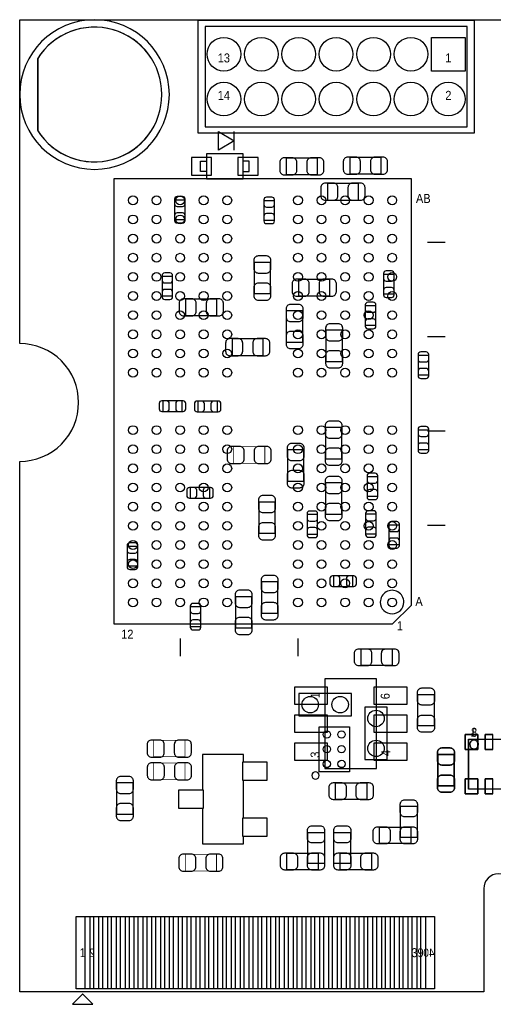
# Model space of a CAD drawing. Extents: x 7.2 to 74.8, y 33.6 to 67.
# Tile 1 of 8: x 7.2 to 23.3, y 33.6 to 67. Entities that reach past the tile are written whole.
import ezdxf
from ezdxf.enums import TextEntityAlignment as Align

# ---------------------------------------------------------------- set-up
doc = ezdxf.new("R2010")
doc.units = 0
for name, color, linetype in [('BG_OUTLINE', 3, 'CONTINUOUS'), ('PG_ASSEMBLY_BOTTOM', 13, 'CONTINUOUS'), ('PG_ASSEMBLY_TOP', 190, 'CONTINUOUS'), ('PIN_BOTTOM', 1, 'CONTINUOUS'), ('PIN_TOP', 140, 'CONTINUOUS')]:
    doc.layers.add(name, color=color, linetype=linetype)

msp = doc.modelspace()

# ---------------------------------------------------------------- linework, layer by layer
at = {"layer": 'BG_OUTLINE'}
msp.add_lwpolyline([(74.799952, 55.992776, 0.414214), (72.800972, 53.993796, 0.414214), (74.799952, 51.994816), (74.799952, 33.993836), (23.949152, 33.993836), (23.949152, 37.493956, 0.414214), (23.451312, 37.994336, 0.414214), (22.950932, 37.493956), (22.950932, 33.993836), (7.200392, 33.993836), (7.200392, 51.994816, 0.414214), (9.199372, 53.993796, 0.414214), (7.200392, 55.992776), (7.199884, 66.987928), (74.799952, 66.987928)], format="xyb", close=True, dxfattribs=at)
at = {"layer": 'PG_ASSEMBLY_BOTTOM'}
msp.add_lwpolyline([(12.279376, 64.447928, 1), (7.199376, 64.447928, 1)], format="xyb", close=True, dxfattribs=at)
for points in [[(14.48054, 62.55766), (14.48054, 62.87516), (13.94714, 62.55766), (13.94714, 63.19266), (14.48054, 62.87516), (14.48054, 63.19266)], [(13.535152, 61.834776), (13.331952, 61.834776), (13.331952, 62.185296), (13.535152, 62.185296)], [(13.535152, 61.584586), (14.784832, 61.584586), (14.784832, 62.435486), (13.535152, 62.435486), (13.535152, 61.584586)], [(14.784832, 61.834776), (14.988032, 61.834776), (14.988032, 62.185296), (14.784832, 62.185296)], [(16.246094, 62.289944), (16.246094, 61.730128), (17.30629, 61.730128), (17.30629, 62.289944), (16.246094, 62.289944)], [(19.46529, 61.755528), (19.46529, 62.315344), (18.405094, 62.315344), (18.405094, 61.755528), (19.46529, 61.755528)], [(17.643094, 61.426344), (17.643094, 60.866528), (18.70329, 60.866528), (18.70329, 61.426344), (17.643094, 61.426344)], [(12.455906, 60.20689), (12.816078, 60.20689), (12.816078, 60.866782), (12.455906, 60.866782), (12.455906, 60.20689)], [(15.48765, 60.185046), (15.847822, 60.185046), (15.847822, 60.844938), (15.48765, 60.844938), (15.48765, 60.185046)], [(15.716504, 58.74893), (15.156688, 58.74893), (15.156688, 57.688734), (15.716504, 57.688734), (15.716504, 58.74893)], [(12.03071, 57.612026), (12.390882, 57.612026), (12.390882, 58.271918), (12.03071, 58.271918), (12.03071, 57.612026)], [(17.72793, 57.614312), (17.72793, 58.174128), (16.667734, 58.174128), (16.667734, 57.614312), (17.72793, 57.614312)], [(19.54911, 57.678066), (19.909282, 57.678066), (19.909282, 58.337958), (19.54911, 58.337958), (19.54911, 57.678066)], [(13.89253, 56.946292), (13.89253, 57.506108), (12.832334, 57.506108), (12.832334, 56.946292), (13.89253, 56.946292)], [(19.290538, 57.275222), (18.930366, 57.275222), (18.930366, 56.61533), (19.290538, 56.61533), (19.290538, 57.275222)], [(16.80972, 57.104534), (16.249904, 57.104534), (16.249904, 56.044338), (16.80972, 56.044338), (16.80972, 57.104534)], [(15.468854, 55.591964), (15.468854, 56.15178), (14.408658, 56.15178), (14.408658, 55.591964), (15.468854, 55.591964)], [(18.15338, 56.449214), (17.593564, 56.449214), (17.593564, 55.389018), (18.15338, 55.389018), (18.15338, 56.449214)], [(20.72259, 54.929786), (21.082762, 54.929786), (21.082762, 55.589678), (20.72259, 55.589678), (20.72259, 54.929786)], [(12.055602, 54.049168), (12.055602, 53.688996), (12.715494, 53.688996), (12.715494, 54.049168), (12.055602, 54.049168)], [(13.24991, 54.042818), (13.24991, 53.682646), (13.909802, 53.682646), (13.909802, 54.042818), (13.24991, 54.042818)], [(18.13814, 53.142134), (17.578324, 53.142134), (17.578324, 52.081938), (18.13814, 52.081938), (18.13814, 53.142134)], [(21.082762, 53.058568), (20.72259, 53.058568), (20.72259, 52.398676), (21.082762, 52.398676), (21.082762, 53.058568)], [(16.285464, 51.322478), (16.84528, 51.322478), (16.84528, 52.382674), (16.285464, 52.382674), (16.285464, 51.322478)], [(18.991326, 50.81651), (19.351498, 50.81651), (19.351498, 51.476402), (18.991326, 51.476402), (18.991326, 50.81651)], [(17.578324, 50.204878), (18.13814, 50.204878), (18.13814, 51.265074), (17.578324, 51.265074), (17.578324, 50.204878)], [(12.989306, 51.105562), (12.989306, 50.74539), (13.649198, 50.74539), (13.649198, 51.105562), (12.989306, 51.105562)], [(15.875, 50.614834), (15.315184, 50.614834), (15.315184, 49.554638), (15.875, 49.554638), (15.875, 50.614834)], [(17.313402, 50.189638), (16.95323, 50.189638), (16.95323, 49.529746), (17.313402, 49.529746), (17.313402, 50.189638)], [(19.302222, 50.199798), (18.94205, 50.199798), (18.94205, 49.539906), (19.302222, 49.539906), (19.302222, 50.199798)], [(19.72945, 49.171606), (20.089622, 49.171606), (20.089622, 49.831498), (19.72945, 49.831498), (19.72945, 49.171606)], [(11.204702, 49.105058), (10.84453, 49.105058), (10.84453, 48.445166), (11.204702, 48.445166), (11.204702, 49.105058)], [(15.963138, 47.902368), (15.403322, 47.902368), (15.403322, 46.842172), (15.963138, 46.842172), (15.963138, 47.902368)], [(17.84985, 48.109378), (17.84985, 47.749206), (18.509742, 47.749206), (18.509742, 48.109378), (17.84985, 48.109378)], [(15.083282, 47.401226), (14.523466, 47.401226), (14.523466, 46.34103), (15.083282, 46.34103), (15.083282, 47.401226)], [(13.349478, 47.054262), (12.989306, 47.054262), (12.989306, 46.39437), (13.349478, 46.39437), (13.349478, 47.054262)], [(18.45818, 44.1198), (16.68018, 44.1198), (16.68018, 43.3578), (18.45818, 43.3578), (18.45818, 44.1198)], [(18.91538, 43.6499), (18.91538, 41.8719), (19.67738, 41.8719), (19.67738, 43.6499), (18.91538, 43.6499)], [(21.388324, 40.987218), (21.94814, 40.987218), (21.94814, 42.047414), (21.388324, 42.047414), (21.388324, 40.987218)], [(10.489184, 40.022018), (11.049, 40.022018), (11.049, 41.082214), (10.489184, 41.082214), (10.489184, 40.022018)]]:
    msp.add_lwpolyline(points, dxfattribs=at)
at = {"layer": 'PG_ASSEMBLY_BOTTOM', "const_width": 0.024892}
for points in [[(15.519654, 51.931824), (15.519654, 52.49164), (14.459458, 52.49164), (14.459458, 51.931824), (15.519654, 51.931824)], [(11.748262, 42.527728), (11.748262, 41.967912), (12.808458, 41.967912), (12.808458, 42.527728), (11.748262, 42.527728)], [(11.750802, 41.755568), (11.750802, 41.195752), (12.810998, 41.195752), (12.810998, 41.755568), (11.750802, 41.755568)], [(12.820142, 38.654228), (12.820142, 38.094412), (13.880338, 38.094412), (13.880338, 38.654228), (12.820142, 38.654228)]]:
    msp.add_lwpolyline(points, dxfattribs=at)
at = {"layer": 'PG_ASSEMBLY_BOTTOM'}
for points in [[(17.361408, 42.990008), (18.391632, 42.990008), (18.391632, 41.459912), (17.361408, 41.459912)], [(22.428962, 42.571416), (26.330402, 42.571416), (26.330402, 40.869616), (22.428962, 40.869616)], [(12.595606, 40.83304), (12.595606, 40.22344), (13.399516, 40.22344), (13.399516, 39.008304), (14.799564, 39.008304), (14.799564, 39.27348), (15.603474, 39.27348), (15.603474, 39.88308), (14.799564, 39.88308), (14.799564, 41.1734), (15.603474, 41.1734), (15.603474, 41.783), (14.799564, 41.783), (14.799564, 42.048176), (13.399516, 42.048176), (13.399516, 40.83304)]]:
    msp.add_lwpolyline(points, close=True, dxfattribs=at)
for points in [[(22.773386, 42.382694, 1.000127), (22.474428, 42.38244, 0.999873), (22.773386, 42.382694)], [(17.366488, 41.33596, 1), (17.116552, 41.33596, 1), (17.366488, 41.33596)]]:
    msp.add_lwpolyline(points, format="xyb", dxfattribs=at)
at = {"layer": 'PG_ASSEMBLY_TOP'}
for points in [[(13.24102, 66.95948), (13.24102, 63.14948), (22.63902, 63.14948), (22.63902, 66.95948)], [(26.348182, 42.571416), (26.348182, 40.869616), (22.446742, 40.869616), (22.446742, 42.571416)], [(8.992108, 33.566354), (9.682226, 33.566354), (9.34212, 33.90646), (9.332214, 33.90646)]]:
    msp.add_lwpolyline(points, close=True, dxfattribs=at)
for points in [[(22.38502, 66.75628), (13.49502, 66.75628), (13.49502, 63.35268), (22.38502, 63.35268), (22.38502, 66.75628)], [(20.495006, 61.582554), (10.39495, 61.582554), (10.39495, 46.482254), (19.860006, 46.482254), (20.495006, 47.117254), (20.495006, 61.582554)], [(21.044916, 59.432444), (21.644864, 59.432444)], [(21.044916, 56.232298), (21.644864, 56.232298)], [(21.044916, 53.032406), (21.644864, 53.032406)], [(21.044916, 49.832514), (21.644864, 49.832514)], [(12.644882, 45.982128), (12.644882, 45.38218)], [(16.644874, 45.982128), (16.644874, 45.38218)], [(18.786094, 45.067728), (18.786094, 45.627544), (19.84629, 45.627544), (19.84629, 45.067728), (18.786094, 45.067728)], [(17.562322, 44.619164), (17.562322, 41.569132), (19.312382, 41.569132), (19.312382, 44.619164), (17.562322, 44.619164)], [(21.2725, 43.024044), (20.712684, 43.024044), (20.712684, 44.08424), (21.2725, 44.08424), (21.2725, 43.024044)], [(21.94814, 40.987218), (21.388324, 40.987218), (21.388324, 42.047414), (21.94814, 42.047414), (21.94814, 40.987218)], [(17.922494, 40.521128), (17.922494, 41.080944), (18.98269, 41.080944), (18.98269, 40.521128), (17.922494, 40.521128)], [(20.6883, 39.229538), (20.128484, 39.229538), (20.128484, 40.289734), (20.6883, 40.289734), (20.6883, 39.229538)], [(20.478496, 39.57955), (20.478496, 39.019734), (19.4183, 39.019734), (19.4183, 39.57955), (20.478496, 39.57955)], [(17.541494, 38.343332), (16.981678, 38.343332), (16.981678, 39.403528), (17.541494, 39.403528), (17.541494, 38.343332)], [(18.4277, 38.343332), (17.867884, 38.343332), (17.867884, 39.403528), (18.4277, 39.403528), (18.4277, 38.343332)], [(17.33169, 38.693344), (17.33169, 38.133528), (16.271494, 38.133528), (16.271494, 38.693344), (17.33169, 38.693344)], [(18.077688, 38.133528), (18.077688, 38.693344), (19.137884, 38.693344), (19.137884, 38.133528), (18.077688, 38.133528)], [(22.799802, 33.993836), (7.200392, 33.993836)]]:
    msp.add_lwpolyline(points, dxfattribs=at)
msp.add_lwpolyline([(20.23999, 47.2186, 1.000158), (19.43989, 47.218346, 0.999842), (20.23999, 47.2186)], format="xyb", dxfattribs=at)
at = {"layer": 'PIN_BOTTOM'}
for points in [[(12.025376, 64.447928, 0.753461), (7.801102, 65.659762), (7.801102, 63.236094, 0.753461)], [(16.176244, 61.719968), (16.456152, 61.719968, 0.414846), (16.606266, 61.870082), (16.606266, 62.14999, 0.414846), (16.456152, 62.300104), (16.176244, 62.300104, 0.414846), (16.02613, 62.14999), (16.02613, 61.870082, 0.414846)], [(17.37614, 62.300104), (17.096232, 62.300104, 0.414846), (16.946118, 62.14999), (16.946118, 61.870082, 0.414846), (17.096232, 61.719968), (17.37614, 61.719968, 0.414846), (17.526254, 61.870082), (17.526254, 62.14999, 0.414846)], [(18.335244, 61.745368), (18.615152, 61.745368, 0.414846), (18.765266, 61.895482), (18.765266, 62.17539, 0.414846), (18.615152, 62.325504), (18.335244, 62.325504, 0.414846), (18.18513, 62.17539), (18.18513, 61.895482, 0.414846)], [(19.53514, 62.325504), (19.255232, 62.325504, 0.414846), (19.105118, 62.17539), (19.105118, 61.895482, 0.414846), (19.255232, 61.745368), (19.53514, 61.745368, 0.414846), (19.685254, 61.895482), (19.685254, 62.17539, 0.414846)], [(17.573244, 60.856368), (17.853152, 60.856368, 0.414846), (18.003266, 61.006482), (18.003266, 61.28639, 0.414846), (17.853152, 61.436504), (17.573244, 61.436504, 0.414846), (17.42313, 61.28639), (17.42313, 61.006482, 0.414846)], [(18.77314, 61.436504), (18.493232, 61.436504, 0.414846), (18.343118, 61.28639), (18.343118, 61.006482, 0.414846), (18.493232, 60.856368), (18.77314, 60.856368, 0.414846), (18.923254, 61.006482), (18.923254, 61.28639, 0.414846)], [(12.455906, 60.896754), (12.455906, 60.736734, 0.413587), (12.546076, 60.646818), (12.725908, 60.646818, 0.413587), (12.816078, 60.736734), (12.816078, 60.896754, 0.413587), (12.725908, 60.98667), (12.546076, 60.98667, 0.413587)], [(15.48765, 60.87491), (15.48765, 60.71489, 0.413587), (15.57782, 60.624974), (15.757652, 60.624974, 0.413587), (15.847822, 60.71489), (15.847822, 60.87491, 0.413587), (15.757652, 60.964826), (15.57782, 60.964826, 0.413587)], [(12.816078, 60.176918), (12.816078, 60.336938, 0.413587), (12.725908, 60.426854), (12.546076, 60.426854, 0.413587), (12.455906, 60.336938), (12.455906, 60.176918, 0.413587), (12.546076, 60.087002), (12.725908, 60.087002, 0.413587)], [(15.847822, 60.155074), (15.847822, 60.315094, 0.413587), (15.757652, 60.40501), (15.57782, 60.40501, 0.413587), (15.48765, 60.315094), (15.48765, 60.155074, 0.413587), (15.57782, 60.065158), (15.757652, 60.065158, 0.413587)], [(15.146528, 58.81878), (15.146528, 58.538872, 0.414846), (15.296642, 58.388758), (15.57655, 58.388758, 0.414846), (15.726664, 58.538872), (15.726664, 58.81878, 0.414846), (15.57655, 58.968894), (15.296642, 58.968894, 0.414846)], [(12.03071, 58.30189), (12.03071, 58.14187, 0.413587), (12.12088, 58.051954), (12.300712, 58.051954, 0.413587), (12.390882, 58.14187), (12.390882, 58.30189, 0.413587), (12.300712, 58.391806), (12.12088, 58.391806, 0.413587)], [(16.597884, 57.604152), (16.877792, 57.604152, 0.414846), (17.027906, 57.754266), (17.027906, 58.034174, 0.414846), (16.877792, 58.184288), (16.597884, 58.184288, 0.414846), (16.44777, 58.034174), (16.44777, 57.754266, 0.414846)], [(17.79778, 58.184288), (17.517872, 58.184288, 0.414846), (17.367758, 58.034174), (17.367758, 57.754266, 0.414846), (17.517872, 57.604152), (17.79778, 57.604152, 0.414846), (17.947894, 57.754266), (17.947894, 58.034174, 0.414846)], [(19.54911, 58.36793), (19.54911, 58.20791, 0.413587), (19.63928, 58.117994), (19.819112, 58.117994, 0.413587), (19.909282, 58.20791), (19.909282, 58.36793, 0.413587), (19.819112, 58.457846), (19.63928, 58.457846, 0.413587)], [(12.390882, 57.582054), (12.390882, 57.742074, 0.413587), (12.300712, 57.83199), (12.12088, 57.83199, 0.413587), (12.03071, 57.742074), (12.03071, 57.582054, 0.413587), (12.12088, 57.492138), (12.300712, 57.492138, 0.413587)], [(15.726664, 57.618884), (15.726664, 57.898792, 0.414846), (15.57655, 58.048906), (15.296642, 58.048906, 0.414846), (15.146528, 57.898792), (15.146528, 57.618884, 0.414846), (15.296642, 57.46877), (15.57655, 57.46877, 0.414846)], [(19.909282, 57.648094), (19.909282, 57.808114, 0.413587), (19.819112, 57.89803), (19.63928, 57.89803, 0.413587), (19.54911, 57.808114), (19.54911, 57.648094, 0.413587), (19.63928, 57.558178), (19.819112, 57.558178, 0.413587)], [(12.762484, 56.936132), (13.042392, 56.936132, 0.414846), (13.192506, 57.086246), (13.192506, 57.366154, 0.414846), (13.042392, 57.516268), (12.762484, 57.516268, 0.414846), (12.61237, 57.366154), (12.61237, 57.086246, 0.414846)], [(13.96238, 57.516268), (13.682472, 57.516268, 0.414846), (13.532358, 57.366154), (13.532358, 57.086246, 0.414846), (13.682472, 56.936132), (13.96238, 56.936132, 0.414846), (14.112494, 57.086246), (14.112494, 57.366154, 0.414846)], [(16.239744, 57.174384), (16.239744, 56.894476, 0.414846), (16.389858, 56.744362), (16.669766, 56.744362, 0.414846), (16.81988, 56.894476), (16.81988, 57.174384, 0.414846), (16.669766, 57.324498), (16.389858, 57.324498, 0.414846)], [(18.930366, 57.305194), (18.930366, 57.145174, 0.413587), (19.020536, 57.055258), (19.200368, 57.055258, 0.413587), (19.290538, 57.145174), (19.290538, 57.305194, 0.413587), (19.200368, 57.39511), (19.020536, 57.39511, 0.413587)], [(19.290538, 56.585358), (19.290538, 56.745378, 0.413587), (19.200368, 56.835294), (19.020536, 56.835294, 0.413587), (18.930366, 56.745378), (18.930366, 56.585358, 0.413587), (19.020536, 56.495442), (19.200368, 56.495442, 0.413587)], [(17.583404, 56.519064), (17.583404, 56.239156, 0.414846), (17.733518, 56.089042), (18.013426, 56.089042, 0.414846), (18.16354, 56.239156), (18.16354, 56.519064, 0.414846), (18.013426, 56.669178), (17.733518, 56.669178, 0.414846)], [(14.338808, 55.581804), (14.618716, 55.581804, 0.414846), (14.76883, 55.731918), (14.76883, 56.011826, 0.414846), (14.618716, 56.16194), (14.338808, 56.16194, 0.414846), (14.188694, 56.011826), (14.188694, 55.731918, 0.414846)], [(15.538704, 56.16194), (15.258796, 56.16194, 0.414846), (15.108682, 56.011826), (15.108682, 55.731918, 0.414846), (15.258796, 55.581804), (15.538704, 55.581804, 0.414846), (15.688818, 55.731918), (15.688818, 56.011826, 0.414846)], [(16.81988, 55.974488), (16.81988, 56.254396, 0.414846), (16.669766, 56.40451), (16.389858, 56.40451, 0.414846), (16.239744, 56.254396), (16.239744, 55.974488, 0.414846), (16.389858, 55.824374), (16.669766, 55.824374, 0.414846)], [(18.16354, 55.319168), (18.16354, 55.599076, 0.414846), (18.013426, 55.74919), (17.733518, 55.74919, 0.414846), (17.583404, 55.599076), (17.583404, 55.319168, 0.414846), (17.733518, 55.169054), (18.013426, 55.169054, 0.414846)], [(20.72259, 55.61965), (20.72259, 55.45963, 0.413587), (20.81276, 55.369714), (20.992592, 55.369714, 0.413587), (21.082762, 55.45963), (21.082762, 55.61965, 0.413587), (20.992592, 55.709566), (20.81276, 55.709566, 0.413587)], [(21.082762, 54.899814), (21.082762, 55.059834, 0.413587), (20.992592, 55.14975), (20.81276, 55.14975, 0.413587), (20.72259, 55.059834), (20.72259, 54.899814, 0.413587), (20.81276, 54.809898), (20.992592, 54.809898, 0.413587)], [(12.02563, 53.688996), (12.18565, 53.688996, 0.413587), (12.275566, 53.779166), (12.275566, 53.958998, 0.413587), (12.18565, 54.049168), (12.02563, 54.049168, 0.413587), (11.935714, 53.958998), (11.935714, 53.779166, 0.413587)], [(12.745466, 54.049168), (12.585446, 54.049168, 0.413587), (12.49553, 53.958998), (12.49553, 53.779166, 0.413587), (12.585446, 53.688996), (12.745466, 53.688996, 0.413587), (12.835382, 53.779166), (12.835382, 53.958998, 0.413587)], [(13.219938, 53.682646), (13.379958, 53.682646, 0.413587), (13.469874, 53.772816), (13.469874, 53.952648, 0.413587), (13.379958, 54.042818), (13.219938, 54.042818, 0.413587), (13.130022, 53.952648), (13.130022, 53.772816, 0.413587)], [(13.939774, 54.042818), (13.779754, 54.042818, 0.413587), (13.689838, 53.952648), (13.689838, 53.772816, 0.413587), (13.779754, 53.682646), (13.939774, 53.682646, 0.413587), (14.02969, 53.772816), (14.02969, 53.952648, 0.413587)], [(17.568164, 53.211984), (17.568164, 52.932076, 0.414846), (17.718278, 52.781962), (17.998186, 52.781962, 0.414846), (18.1483, 52.932076), (18.1483, 53.211984, 0.414846), (17.998186, 53.362098), (17.718278, 53.362098, 0.414846)], [(20.72259, 53.08854), (20.72259, 52.92852, 0.413587), (20.81276, 52.838604), (20.992592, 52.838604, 0.413587), (21.082762, 52.92852), (21.082762, 53.08854, 0.413587), (20.992592, 53.178456), (20.81276, 53.178456, 0.413587)], [(14.389608, 51.921664), (14.669516, 51.921664, 0.414846), (14.81963, 52.071778), (14.81963, 52.351686, 0.414846), (14.669516, 52.5018), (14.389608, 52.5018, 0.414846), (14.239494, 52.351686), (14.239494, 52.071778, 0.414846)], [(15.589504, 52.5018), (15.309596, 52.5018, 0.414846), (15.159482, 52.351686), (15.159482, 52.071778, 0.414846), (15.309596, 51.921664), (15.589504, 51.921664, 0.414846), (15.739618, 52.071778), (15.739618, 52.351686, 0.414846)], [(16.275304, 52.452524), (16.275304, 52.172616, 0.414846), (16.425418, 52.022502), (16.705326, 52.022502, 0.414846), (16.85544, 52.172616), (16.85544, 52.452524, 0.414846), (16.705326, 52.602638), (16.425418, 52.602638, 0.414846)], [(21.082762, 52.368704), (21.082762, 52.528724, 0.413587), (20.992592, 52.61864), (20.81276, 52.61864, 0.413587), (20.72259, 52.528724), (20.72259, 52.368704, 0.413587), (20.81276, 52.278788), (20.992592, 52.278788, 0.413587)], [(18.1483, 52.012088), (18.1483, 52.291996, 0.414846), (17.998186, 52.44211), (17.718278, 52.44211, 0.414846), (17.568164, 52.291996), (17.568164, 52.012088, 0.414846), (17.718278, 51.861974), (17.998186, 51.861974, 0.414846)], [(16.85544, 51.252628), (16.85544, 51.532536, 0.414846), (16.705326, 51.68265), (16.425418, 51.68265, 0.414846), (16.275304, 51.532536), (16.275304, 51.252628, 0.414846), (16.425418, 51.102514), (16.705326, 51.102514, 0.414846)], [(17.568164, 51.334924), (17.568164, 51.055016, 0.414846), (17.718278, 50.904902), (17.998186, 50.904902, 0.414846), (18.1483, 51.055016), (18.1483, 51.334924, 0.414846), (17.998186, 51.485038), (17.718278, 51.485038, 0.414846)], [(18.991326, 51.506374), (18.991326, 51.346354, 0.413587), (19.081496, 51.256438), (19.261328, 51.256438, 0.413587), (19.351498, 51.346354), (19.351498, 51.506374, 0.413587), (19.261328, 51.59629), (19.081496, 51.59629, 0.413587)], [(12.959334, 50.74539), (13.119354, 50.74539, 0.413587), (13.20927, 50.83556), (13.20927, 51.015392, 0.413587), (13.119354, 51.105562), (12.959334, 51.105562, 0.413587), (12.869418, 51.015392), (12.869418, 50.83556, 0.413587)], [(13.67917, 51.105562), (13.51915, 51.105562, 0.413587), (13.429234, 51.015392), (13.429234, 50.83556, 0.413587), (13.51915, 50.74539), (13.67917, 50.74539, 0.413587), (13.769086, 50.83556), (13.769086, 51.015392, 0.413587)], [(15.305024, 50.684684), (15.305024, 50.404776, 0.414846), (15.455138, 50.254662), (15.735046, 50.254662, 0.414846), (15.88516, 50.404776), (15.88516, 50.684684, 0.414846), (15.735046, 50.834798), (15.455138, 50.834798, 0.414846)], [(19.351498, 50.786538), (19.351498, 50.946558, 0.413587), (19.261328, 51.036474), (19.081496, 51.036474, 0.413587), (18.991326, 50.946558), (18.991326, 50.786538, 0.413587), (19.081496, 50.696622), (19.261328, 50.696622, 0.413587)], [(18.1483, 50.135028), (18.1483, 50.414936, 0.414846), (17.998186, 50.56505), (17.718278, 50.56505, 0.414846), (17.568164, 50.414936), (17.568164, 50.135028, 0.414846), (17.718278, 49.984914), (17.998186, 49.984914, 0.414846)], [(16.95323, 50.21961), (16.95323, 50.05959, 0.413587), (17.0434, 49.969674), (17.223232, 49.969674, 0.413587), (17.313402, 50.05959), (17.313402, 50.21961, 0.413587), (17.223232, 50.309526), (17.0434, 50.309526, 0.413587)], [(18.94205, 50.22977), (18.94205, 50.06975, 0.413587), (19.03222, 49.979834), (19.212052, 49.979834, 0.413587), (19.302222, 50.06975), (19.302222, 50.22977, 0.413587), (19.212052, 50.319686), (19.03222, 50.319686, 0.413587)], [(15.88516, 49.484788), (15.88516, 49.764696, 0.414846), (15.735046, 49.91481), (15.455138, 49.91481, 0.414846), (15.305024, 49.764696), (15.305024, 49.484788, 0.414846), (15.455138, 49.334674), (15.735046, 49.334674, 0.414846)], [(19.72945, 49.86147), (19.72945, 49.70145, 0.413587), (19.81962, 49.611534), (19.999452, 49.611534, 0.413587), (20.089622, 49.70145), (20.089622, 49.86147, 0.413587), (19.999452, 49.951386), (19.81962, 49.951386, 0.413587)], [(17.313402, 49.499774), (17.313402, 49.659794, 0.413587), (17.223232, 49.74971), (17.0434, 49.74971, 0.413587), (16.95323, 49.659794), (16.95323, 49.499774, 0.413587), (17.0434, 49.409858), (17.223232, 49.409858, 0.413587)], [(19.302222, 49.509934), (19.302222, 49.669954, 0.413587), (19.212052, 49.75987), (19.03222, 49.75987, 0.413587), (18.94205, 49.669954), (18.94205, 49.509934, 0.413587), (19.03222, 49.420018), (19.212052, 49.420018, 0.413587)], [(10.84453, 49.13503), (10.84453, 48.97501, 0.413587), (10.9347, 48.885094), (11.114532, 48.885094, 0.413587), (11.204702, 48.97501), (11.204702, 49.13503, 0.413587), (11.114532, 49.224946), (10.9347, 49.224946, 0.413587)], [(20.089622, 49.141634), (20.089622, 49.301654, 0.413587), (19.999452, 49.39157), (19.81962, 49.39157, 0.413587), (19.72945, 49.301654), (19.72945, 49.141634, 0.413587), (19.81962, 49.051718), (19.999452, 49.051718, 0.413587)], [(11.204702, 48.415194), (11.204702, 48.575214, 0.413587), (11.114532, 48.66513), (10.9347, 48.66513, 0.413587), (10.84453, 48.575214), (10.84453, 48.415194, 0.413587), (10.9347, 48.325278), (11.114532, 48.325278, 0.413587)], [(15.393162, 47.972218), (15.393162, 47.69231, 0.414846), (15.543276, 47.542196), (15.823184, 47.542196, 0.414846), (15.973298, 47.69231), (15.973298, 47.972218, 0.414846), (15.823184, 48.122332), (15.543276, 48.122332, 0.414846)], [(17.819878, 47.749206), (17.979898, 47.749206, 0.413587), (18.069814, 47.839376), (18.069814, 48.019208, 0.413587), (17.979898, 48.109378), (17.819878, 48.109378, 0.413587), (17.729962, 48.019208), (17.729962, 47.839376, 0.413587)], [(18.539714, 48.109378), (18.379694, 48.109378, 0.413587), (18.289778, 48.019208), (18.289778, 47.839376, 0.413587), (18.379694, 47.749206), (18.539714, 47.749206, 0.413587), (18.62963, 47.839376), (18.62963, 48.019208, 0.413587)], [(14.513306, 47.471076), (14.513306, 47.191168, 0.414846), (14.66342, 47.041054), (14.943328, 47.041054, 0.414846), (15.093442, 47.191168), (15.093442, 47.471076, 0.414846), (14.943328, 47.62119), (14.66342, 47.62119, 0.414846)], [(12.989306, 47.084234), (12.989306, 46.924214, 0.413587), (13.079476, 46.834298), (13.259308, 46.834298, 0.413587), (13.349478, 46.924214), (13.349478, 47.084234, 0.413587), (13.259308, 47.17415), (13.079476, 47.17415, 0.413587)], [(15.973298, 46.772322), (15.973298, 47.05223, 0.414846), (15.823184, 47.202344), (15.543276, 47.202344, 0.414846), (15.393162, 47.05223), (15.393162, 46.772322, 0.414846), (15.543276, 46.622208), (15.823184, 46.622208, 0.414846)], [(13.349478, 46.364398), (13.349478, 46.524418, 0.413587), (13.259308, 46.614334), (13.079476, 46.614334, 0.413587), (12.989306, 46.524418), (12.989306, 46.364398, 0.413587), (13.079476, 46.274482), (13.259308, 46.274482, 0.413587)], [(15.093442, 46.27118), (15.093442, 46.551088, 0.414846), (14.943328, 46.701202), (14.66342, 46.701202, 0.414846), (14.513306, 46.551088), (14.513306, 46.27118, 0.414846), (14.66342, 46.121066), (14.943328, 46.121066, 0.414846)], [(11.678412, 41.957752), (11.95832, 41.957752, 0.414846), (12.108434, 42.107866), (12.108434, 42.387774, 0.414846), (11.95832, 42.537888), (11.678412, 42.537888, 0.414846), (11.528298, 42.387774), (11.528298, 42.107866, 0.414846)], [(12.878308, 42.537888), (12.5984, 42.537888, 0.414846), (12.448286, 42.387774), (12.448286, 42.107866, 0.414846), (12.5984, 41.957752), (12.878308, 41.957752, 0.414846), (13.028422, 42.107866), (13.028422, 42.387774, 0.414846)], [(21.378164, 42.117264), (21.378164, 41.837356, 0.414846), (21.528278, 41.687242), (21.808186, 41.687242, 0.414846), (21.9583, 41.837356), (21.9583, 42.117264, 0.414846), (21.808186, 42.267378), (21.528278, 42.267378, 0.414846)], [(11.680952, 41.185592), (11.96086, 41.185592, 0.414846), (12.110974, 41.335706), (12.110974, 41.615614, 0.414846), (11.96086, 41.765728), (11.680952, 41.765728, 0.414846), (11.530838, 41.615614), (11.530838, 41.335706, 0.414846)], [(12.880848, 41.765728), (12.60094, 41.765728, 0.414846), (12.450826, 41.615614), (12.450826, 41.335706, 0.414846), (12.60094, 41.185592), (12.880848, 41.185592, 0.414846), (13.030962, 41.335706), (13.030962, 41.615614, 0.414846)], [(10.479024, 41.152064), (10.479024, 40.872156, 0.414846), (10.629138, 40.722042), (10.909046, 40.722042, 0.414846), (11.05916, 40.872156), (11.05916, 41.152064, 0.414846), (10.909046, 41.302178), (10.629138, 41.302178, 0.414846)], [(21.9583, 40.917368), (21.9583, 41.197276, 0.414846), (21.808186, 41.34739), (21.528278, 41.34739, 0.414846), (21.378164, 41.197276), (21.378164, 40.917368, 0.414846), (21.528278, 40.767254), (21.808186, 40.767254, 0.414846)], [(11.05916, 39.952168), (11.05916, 40.232076, 0.414846), (10.909046, 40.38219), (10.629138, 40.38219, 0.414846), (10.479024, 40.232076), (10.479024, 39.952168, 0.414846), (10.629138, 39.802054), (10.909046, 39.802054, 0.414846)], [(12.750292, 38.084252), (13.0302, 38.084252, 0.414846), (13.180314, 38.234366), (13.180314, 38.514274, 0.414846), (13.0302, 38.664388), (12.750292, 38.664388, 0.414846), (12.600178, 38.514274), (12.600178, 38.234366, 0.414846)], [(13.950188, 38.664388), (13.67028, 38.664388, 0.414846), (13.520166, 38.514274), (13.520166, 38.234366, 0.414846), (13.67028, 38.084252), (13.950188, 38.084252, 0.414846), (14.100302, 38.234366), (14.100302, 38.514274, 0.414846)]]:
    msp.add_lwpolyline(points, format="xyb", close=True, dxfattribs=at)
for points in [[(21.17852, 65.24498), (21.17852, 66.38798), (22.32152, 66.38798), (22.32152, 65.24498)], [(13.029692, 62.314836), (13.029692, 61.705236), (13.715492, 61.705236), (13.715492, 62.314836)], [(14.604492, 62.31509), (14.604492, 61.70549), (15.290292, 61.70549), (15.290292, 62.31509)], [(22.751542, 42.220896), (22.751542, 42.728896), (22.319742, 42.728896), (22.319742, 42.220896)], [(23.003002, 42.728896), (23.003002, 42.220896), (23.257002, 42.220896), (23.257002, 42.728896)], [(15.603474, 41.783), (14.765274, 41.783), (14.765274, 41.1734), (15.603474, 41.1734)], [(22.319742, 41.220136), (22.319742, 40.712136), (22.751542, 40.712136), (22.751542, 41.220136)], [(23.003002, 41.220136), (23.003002, 40.712136), (23.257002, 40.712136), (23.257002, 41.220136)], [(13.433806, 40.83304), (12.595606, 40.83304), (12.595606, 40.22344), (13.433806, 40.22344)], [(15.603474, 39.88308), (14.765274, 39.88308), (14.765274, 39.27348), (15.603474, 39.27348)], [(9.421368, 34.093912), (9.421368, 36.543742), (9.878568, 36.543742), (9.878568, 34.093912)], [(10.021316, 34.093912), (10.021316, 36.543742), (10.478516, 36.543742), (10.478516, 34.093912)], [(10.621264, 34.093912), (10.621264, 36.543742), (11.078464, 36.543742), (11.078464, 34.093912)], [(11.221212, 34.093912), (11.221212, 36.543742), (11.678412, 36.543742), (11.678412, 34.093912)], [(11.82116, 34.093912), (11.82116, 36.543742), (12.27836, 36.543742), (12.27836, 34.093912)], [(12.421362, 34.093912), (12.421362, 36.543742), (12.878562, 36.543742), (12.878562, 34.093912)], [(13.02131, 34.093912), (13.02131, 36.543742), (13.47851, 36.543742), (13.47851, 34.093912)], [(13.621258, 34.093912), (13.621258, 36.543742), (14.078458, 36.543742), (14.078458, 34.093912)], [(14.221206, 34.093912), (14.221206, 36.543742), (14.678406, 36.543742), (14.678406, 34.093912)], [(14.821408, 34.093912), (14.821408, 36.543742), (15.278608, 36.543742), (15.278608, 34.093912)], [(15.421356, 34.093912), (15.421356, 36.543742), (15.878556, 36.543742), (15.878556, 34.093912)], [(16.021304, 34.093912), (16.021304, 36.543742), (16.478504, 36.543742), (16.478504, 34.093912)], [(16.621252, 34.093912), (16.621252, 36.543742), (17.078452, 36.543742), (17.078452, 34.093912)], [(17.2212, 34.093912), (17.2212, 36.543742), (17.6784, 36.543742), (17.6784, 34.093912)], [(17.821402, 34.093912), (17.821402, 36.543742), (18.278602, 36.543742), (18.278602, 34.093912)], [(18.42135, 34.093912), (18.42135, 36.543742), (18.87855, 36.543742), (18.87855, 34.093912)], [(19.021298, 34.093912), (19.021298, 36.543742), (19.478498, 36.543742), (19.478498, 34.093912)], [(19.621246, 34.093912), (19.621246, 36.543742), (20.078446, 36.543742), (20.078446, 34.093912)], [(20.221194, 34.093912), (20.221194, 36.543742), (20.678394, 36.543742), (20.678394, 34.093912)], [(20.821396, 34.093912), (20.821396, 36.543742), (21.278596, 36.543742), (21.278596, 34.093912)]]:
    msp.add_lwpolyline(points, close=True, dxfattribs=at)
for centre, radius in [((14.13002, 65.81648), 0.5715), ((15.40002, 65.81648), 0.5715), ((16.67002, 65.81648), 0.5715), ((17.94002, 65.81648), 0.5715), ((19.21002, 65.81648), 0.5715), ((20.48002, 65.81648), 0.5715), ((14.13002, 64.29248), 0.5715), ((15.40002, 64.29248), 0.5715), ((16.67002, 64.29248), 0.5715), ((17.94002, 64.29248), 0.5715), ((19.21002, 64.29248), 0.5715), ((20.48002, 64.29248), 0.5715), ((21.75002, 64.29248), 0.5715), ((17.06118, 43.7388), 0.2794), ((18.07718, 43.7388), 0.2794), ((19.29638, 43.2689), 0.2794), ((17.626584, 42.725086), 0.124968), ((18.126456, 42.725086), 0.124968), ((19.29638, 42.2529), 0.2794), ((17.626584, 42.22496), 0.124968), ((18.126456, 42.22496), 0.124968), ((17.626584, 41.724834), 0.124968), ((18.126456, 41.724834), 0.124968)]:
    msp.add_circle(centre, radius, dxfattribs=at)
at = {"layer": 'PIN_TOP'}
for points in [[(12.025376, 64.447928, 0.750288), (7.810754, 65.67551), (7.810754, 63.220346, 0.750288)], [(18.716244, 45.637704), (18.996152, 45.637704, -0.414846), (19.146266, 45.48759), (19.146266, 45.207682, -0.414846), (18.996152, 45.057568), (18.716244, 45.057568, -0.414846), (18.56613, 45.207682), (18.56613, 45.48759, -0.414846)], [(19.91614, 45.057568), (19.636232, 45.057568, -0.414846), (19.486118, 45.207682), (19.486118, 45.48759, -0.414846), (19.636232, 45.637704), (19.91614, 45.637704, -0.414846), (20.066254, 45.48759), (20.066254, 45.207682, -0.414846)], [(21.28266, 44.15409), (21.28266, 43.874182, -0.414846), (21.132546, 43.724068), (20.852638, 43.724068, -0.414846), (20.702524, 43.874182), (20.702524, 44.15409, -0.414846), (20.852638, 44.304204), (21.132546, 44.304204, -0.414846)], [(20.702524, 42.954194), (20.702524, 43.234102, -0.414846), (20.852638, 43.384216), (21.132546, 43.384216, -0.414846), (21.28266, 43.234102), (21.28266, 42.954194, -0.414846), (21.132546, 42.80408), (20.852638, 42.80408, -0.414846)], [(21.9583, 42.117264), (21.9583, 41.837356, -0.414846), (21.808186, 41.687242), (21.528278, 41.687242, -0.414846), (21.378164, 41.837356), (21.378164, 42.117264, -0.414846), (21.528278, 42.267378), (21.808186, 42.267378, -0.414846)], [(21.378164, 40.917368), (21.378164, 41.197276, -0.414846), (21.528278, 41.34739), (21.808186, 41.34739, -0.414846), (21.9583, 41.197276), (21.9583, 40.917368, -0.414846), (21.808186, 40.767254), (21.528278, 40.767254, -0.414846)], [(17.852644, 41.091104), (18.132552, 41.091104, -0.414846), (18.282666, 40.94099), (18.282666, 40.661082, -0.414846), (18.132552, 40.510968), (17.852644, 40.510968, -0.414846), (17.70253, 40.661082), (17.70253, 40.94099, -0.414846)], [(19.05254, 40.510968), (18.772632, 40.510968, -0.414846), (18.622518, 40.661082), (18.622518, 40.94099, -0.414846), (18.772632, 41.091104), (19.05254, 41.091104, -0.414846), (19.202654, 40.94099), (19.202654, 40.661082, -0.414846)], [(20.69846, 40.359584), (20.69846, 40.079676, -0.414846), (20.548346, 39.929562), (20.268438, 39.929562, -0.414846), (20.118324, 40.079676), (20.118324, 40.359584, -0.414846), (20.268438, 40.509698), (20.548346, 40.509698, -0.414846)], [(17.551654, 39.473378), (17.551654, 39.19347, -0.414846), (17.40154, 39.043356), (17.121632, 39.043356, -0.414846), (16.971518, 39.19347), (16.971518, 39.473378, -0.414846), (17.121632, 39.623492), (17.40154, 39.623492, -0.414846)], [(18.43786, 39.473378), (18.43786, 39.19347, -0.414846), (18.287746, 39.043356), (18.007838, 39.043356, -0.414846), (17.857724, 39.19347), (17.857724, 39.473378, -0.414846), (18.007838, 39.623492), (18.287746, 39.623492, -0.414846)], [(19.34845, 39.58971), (19.628358, 39.58971, -0.414846), (19.778472, 39.439596), (19.778472, 39.159688, -0.414846), (19.628358, 39.009574), (19.34845, 39.009574, -0.414846), (19.198336, 39.159688), (19.198336, 39.439596, -0.414846)], [(20.118324, 39.159688), (20.118324, 39.439596, -0.414846), (20.268438, 39.58971), (20.548346, 39.58971, -0.414846), (20.69846, 39.439596), (20.69846, 39.159688, -0.414846), (20.548346, 39.009574), (20.268438, 39.009574, -0.414846)], [(20.548346, 39.009574), (20.268438, 39.009574, -0.414846), (20.118324, 39.159688), (20.118324, 39.439596, -0.414846), (20.268438, 39.58971), (20.548346, 39.58971, -0.414846), (20.69846, 39.439596), (20.69846, 39.159688, -0.414846)], [(16.201644, 38.703504), (16.481552, 38.703504, -0.414846), (16.631666, 38.55339), (16.631666, 38.273482, -0.414846), (16.481552, 38.123368), (16.201644, 38.123368, -0.414846), (16.05153, 38.273482), (16.05153, 38.55339, -0.414846)], [(16.971518, 38.273482), (16.971518, 38.55339, -0.414846), (17.121632, 38.703504), (17.40154, 38.703504, -0.414846), (17.551654, 38.55339), (17.551654, 38.273482, -0.414846), (17.40154, 38.123368), (17.121632, 38.123368, -0.414846)], [(17.40154, 38.123368), (17.121632, 38.123368, -0.414846), (16.971518, 38.273482), (16.971518, 38.55339, -0.414846), (17.121632, 38.703504), (17.40154, 38.703504, -0.414846), (17.551654, 38.55339), (17.551654, 38.273482, -0.414846)], [(17.857724, 38.273482), (17.857724, 38.55339, -0.414846), (18.007838, 38.703504), (18.287746, 38.703504, -0.414846), (18.43786, 38.55339), (18.43786, 38.273482, -0.414846), (18.287746, 38.123368), (18.007838, 38.123368, -0.414846)], [(18.007838, 38.703504), (18.287746, 38.703504, -0.414846), (18.43786, 38.55339), (18.43786, 38.273482, -0.414846), (18.287746, 38.123368), (18.007838, 38.123368, -0.414846), (17.857724, 38.273482), (17.857724, 38.55339, -0.414846)], [(19.207734, 38.123368), (18.927826, 38.123368, -0.414846), (18.777712, 38.273482), (18.777712, 38.55339, -0.414846), (18.927826, 38.703504), (19.207734, 38.703504, -0.414846), (19.357848, 38.55339), (19.357848, 38.273482, -0.414846)]]:
    msp.add_lwpolyline(points, format="xyb", close=True, dxfattribs=at)
for points in [[(21.17852, 65.24498), (21.17852, 66.38798), (22.32152, 66.38798), (22.32152, 65.24498)], [(16.537305, 44.344082), (17.637379, 44.344082), (17.637379, 43.744134), (16.537305, 43.744134)], [(19.237325, 44.344082), (20.337399, 44.344082), (20.337399, 43.744134), (19.237325, 43.744134)], [(16.537305, 43.394122), (17.637379, 43.394122), (17.637379, 42.794174), (16.537305, 42.794174)], [(19.237325, 43.394122), (20.337399, 43.394122), (20.337399, 42.794174), (19.237325, 42.794174)], [(22.319742, 42.220896), (22.319742, 42.728896), (22.751542, 42.728896), (22.751542, 42.220896)], [(23.254462, 42.728896), (23.254462, 42.220896), (23.000462, 42.220896), (23.000462, 42.728896)], [(16.537305, 42.444162), (17.637379, 42.444162), (17.637379, 41.844214), (16.537305, 41.844214)], [(19.237325, 42.444162), (20.337399, 42.444162), (20.337399, 41.844214), (19.237325, 41.844214)], [(22.751542, 41.220136), (22.751542, 40.712136), (22.319742, 40.712136), (22.319742, 41.220136)], [(23.254462, 41.220136), (23.254462, 40.712136), (23.000462, 40.712136), (23.000462, 41.220136)], [(9.121394, 34.093912), (9.121394, 36.543742), (9.578594, 36.543742), (9.578594, 34.093912)], [(9.721342, 34.093912), (9.721342, 36.543742), (10.178542, 36.543742), (10.178542, 34.093912)], [(10.32129, 34.093912), (10.32129, 36.543742), (10.77849, 36.543742), (10.77849, 34.093912)], [(10.921238, 34.093912), (10.921238, 36.543742), (11.378438, 36.543742), (11.378438, 34.093912)], [(11.521186, 34.093912), (11.521186, 36.543742), (11.978386, 36.543742), (11.978386, 34.093912)], [(12.121388, 34.093912), (12.121388, 36.543742), (12.578588, 36.543742), (12.578588, 34.093912)], [(12.721336, 34.093912), (12.721336, 36.543742), (13.178536, 36.543742), (13.178536, 34.093912)], [(13.321284, 34.093912), (13.321284, 36.543742), (13.778484, 36.543742), (13.778484, 34.093912)], [(13.921232, 34.093912), (13.921232, 36.543742), (14.378432, 36.543742), (14.378432, 34.093912)], [(14.52118, 34.093912), (14.52118, 36.543742), (14.97838, 36.543742), (14.97838, 34.093912)], [(15.121382, 34.093912), (15.121382, 36.543742), (15.578582, 36.543742), (15.578582, 34.093912)], [(15.72133, 34.093912), (15.72133, 36.543742), (16.17853, 36.543742), (16.17853, 34.093912)], [(16.321278, 34.093912), (16.321278, 36.543742), (16.778478, 36.543742), (16.778478, 34.093912)], [(16.921226, 34.093912), (16.921226, 36.543742), (17.378426, 36.543742), (17.378426, 34.093912)], [(17.521174, 34.093912), (17.521174, 36.543742), (17.978374, 36.543742), (17.978374, 34.093912)], [(18.121376, 34.093912), (18.121376, 36.543742), (18.578576, 36.543742), (18.578576, 34.093912)], [(18.721324, 34.093912), (18.721324, 36.543742), (19.178524, 36.543742), (19.178524, 34.093912)], [(19.321272, 34.093912), (19.321272, 36.543742), (19.778472, 36.543742), (19.778472, 34.093912)], [(19.92122, 34.093912), (19.92122, 36.543742), (20.37842, 36.543742), (20.37842, 34.093912)], [(20.521168, 34.093912), (20.521168, 36.543742), (20.978368, 36.543742), (20.978368, 34.093912)]]:
    msp.add_lwpolyline(points, close=True, dxfattribs=at)
for centre, radius in [((14.13002, 65.81648), 0.5715), ((15.40002, 65.81648), 0.5715), ((16.67002, 65.81648), 0.5715), ((17.94002, 65.81648), 0.5715), ((19.21002, 65.81648), 0.5715), ((20.48002, 65.81648), 0.5715), ((14.13002, 64.29248), 0.5715), ((15.40002, 64.29248), 0.5715), ((16.67002, 64.29248), 0.5715), ((17.94002, 64.29248), 0.5715), ((19.21002, 64.29248), 0.5715), ((20.48002, 64.29248), 0.5715), ((21.75002, 64.29248), 0.5715), ((11.044936, 60.857384), 0.149987), ((11.845036, 60.857384), 0.149987), ((12.644882, 60.857384), 0.149987), ((13.444982, 60.857384), 0.149987), ((14.245082, 60.857384), 0.149987), ((16.644874, 60.857384), 0.149987), ((17.444974, 60.857384), 0.149987), ((18.245074, 60.857384), 0.149987), ((19.04492, 60.857384), 0.149987), ((19.84502, 60.857384), 0.149987), ((11.044936, 60.207398), 0.149987), ((11.845036, 60.207398), 0.149987), ((12.644882, 60.207398), 0.149987), ((13.444982, 60.207398), 0.149987), ((14.245082, 60.207398), 0.149987), ((16.644874, 60.207398), 0.149987), ((17.444974, 60.207398), 0.149987), ((18.245074, 60.207398), 0.149987), ((19.04492, 60.207398), 0.149987), ((19.84502, 60.207398), 0.149987), ((11.044936, 59.557412), 0.149987), ((11.845036, 59.557412), 0.149987), ((12.644882, 59.557412), 0.149987), ((13.444982, 59.557412), 0.149987), ((14.245082, 59.557412), 0.149987), ((16.644874, 59.557412), 0.149987), ((17.444974, 59.557412), 0.149987), ((18.245074, 59.557412), 0.149987), ((19.04492, 59.557412), 0.149987), ((19.84502, 59.557412), 0.149987), ((11.044936, 58.907426), 0.149987), ((11.845036, 58.907426), 0.149987), ((12.644882, 58.907426), 0.149987), ((13.444982, 58.907426), 0.149987), ((14.245082, 58.907426), 0.149987), ((16.644874, 58.907426), 0.149987), ((17.444974, 58.907426), 0.149987), ((18.245074, 58.907426), 0.149987), ((19.04492, 58.907426), 0.149987), ((19.84502, 58.907426), 0.149987), ((11.044936, 58.25744), 0.149987), ((11.845036, 58.25744), 0.149987), ((12.644882, 58.25744), 0.149987), ((13.444982, 58.25744), 0.149987), ((14.245082, 58.25744), 0.149987), ((16.644874, 58.25744), 0.149987), ((17.444974, 58.25744), 0.149987), ((18.245074, 58.25744), 0.149987), ((19.04492, 58.25744), 0.149987), ((19.84502, 58.25744), 0.149987), ((11.044936, 57.607454), 0.149987), ((11.845036, 57.607454), 0.149987), ((12.644882, 57.607454), 0.149987), ((13.444982, 57.607454), 0.149987), ((14.245082, 57.607454), 0.149987), ((16.644874, 57.607454), 0.149987), ((17.444974, 57.607454), 0.149987), ((18.245074, 57.607454), 0.149987), ((19.04492, 57.607454), 0.149987), ((19.84502, 57.607454), 0.149987), ((11.044936, 56.957468), 0.149987), ((11.845036, 56.957468), 0.149987), ((12.644882, 56.957468), 0.149987), ((13.444982, 56.957468), 0.149987), ((14.245082, 56.957468), 0.149987), ((16.644874, 56.957468), 0.149987), ((17.444974, 56.957468), 0.149987), ((18.245074, 56.957468), 0.149987), ((19.04492, 56.957468), 0.149987), ((19.84502, 56.957468), 0.149987), ((11.044936, 56.307482), 0.149987), ((11.845036, 56.307482), 0.149987), ((12.644882, 56.307482), 0.149987), ((13.444982, 56.307482), 0.149987), ((14.245082, 56.307482), 0.149987), ((16.644874, 56.307482), 0.149987), ((17.444974, 56.307482), 0.149987), ((18.245074, 56.307482), 0.149987), ((19.04492, 56.307482), 0.149987), ((19.84502, 56.307482), 0.149987), ((11.044936, 55.657496), 0.149987), ((11.845036, 55.657496), 0.149987), ((12.644882, 55.657496), 0.149987), ((13.444982, 55.657496), 0.149987), ((14.245082, 55.657496), 0.149987), ((16.644874, 55.657496), 0.149987), ((17.444974, 55.657496), 0.149987), ((18.245074, 55.657496), 0.149987), ((19.04492, 55.657496), 0.149987), ((19.84502, 55.657496), 0.149987), ((11.044936, 55.00751), 0.149987), ((11.845036, 55.00751), 0.149987), ((12.644882, 55.00751), 0.149987), ((13.444982, 55.00751), 0.149987), ((14.245082, 55.00751), 0.149987), ((16.644874, 55.00751), 0.149987), ((17.444974, 55.00751), 0.149987), ((18.245074, 55.00751), 0.149987), ((19.04492, 55.00751), 0.149987), ((19.84502, 55.00751), 0.149987), ((11.044936, 53.057298), 0.149987), ((11.845036, 53.057298), 0.149987), ((12.644882, 53.057298), 0.149987), ((13.444982, 53.057298), 0.149987), ((14.245082, 53.057298), 0.149987), ((16.644874, 53.057298), 0.149987), ((17.444974, 53.057298), 0.149987), ((18.245074, 53.057298), 0.149987), ((19.04492, 53.057298), 0.149987), ((19.84502, 53.057298), 0.149987), ((11.044936, 52.407312), 0.149987), ((11.845036, 52.407312), 0.149987), ((12.644882, 52.407312), 0.149987), ((13.444982, 52.407312), 0.149987), ((14.245082, 52.407312), 0.149987), ((16.644874, 52.407312), 0.149987), ((17.444974, 52.407312), 0.149987), ((18.245074, 52.407312), 0.149987), ((19.04492, 52.407312), 0.149987), ((19.84502, 52.407312), 0.149987), ((11.044936, 51.757326), 0.149987), ((11.845036, 51.757326), 0.149987), ((12.644882, 51.757326), 0.149987), ((13.444982, 51.757326), 0.149987), ((14.245082, 51.757326), 0.149987), ((16.644874, 51.757326), 0.149987), ((17.444974, 51.757326), 0.149987), ((18.245074, 51.757326), 0.149987), ((19.04492, 51.757326), 0.149987), ((19.84502, 51.757326), 0.149987), ((11.044936, 51.10734), 0.149987), ((11.845036, 51.10734), 0.149987), ((12.644882, 51.10734), 0.149987), ((13.444982, 51.10734), 0.149987), ((14.245082, 51.10734), 0.149987), ((16.644874, 51.10734), 0.149987), ((17.444974, 51.10734), 0.149987), ((18.245074, 51.10734), 0.149987), ((19.04492, 51.10734), 0.149987), ((19.84502, 51.10734), 0.149987), ((11.044936, 50.457354), 0.149987), ((11.845036, 50.457354), 0.149987), ((12.644882, 50.457354), 0.149987), ((13.444982, 50.457354), 0.149987), ((14.245082, 50.457354), 0.149987), ((16.644874, 50.457354), 0.149987), ((17.444974, 50.457354), 0.149987), ((18.245074, 50.457354), 0.149987), ((19.04492, 50.457354), 0.149987), ((19.84502, 50.457354), 0.149987), ((11.044936, 49.807368), 0.149987), ((11.845036, 49.807368), 0.149987), ((12.644882, 49.807368), 0.149987), ((13.444982, 49.807368), 0.149987), ((14.245082, 49.807368), 0.149987), ((16.644874, 49.807368), 0.149987), ((17.444974, 49.807368), 0.149987), ((18.245074, 49.807368), 0.149987), ((19.04492, 49.807368), 0.149987), ((19.84502, 49.807368), 0.149987), ((11.044936, 49.157382), 0.149987), ((11.845036, 49.157382), 0.149987), ((12.644882, 49.157382), 0.149987), ((13.444982, 49.157382), 0.149987), ((14.245082, 49.157382), 0.149987), ((16.644874, 49.157382), 0.149987), ((17.444974, 49.157382), 0.149987), ((18.245074, 49.157382), 0.149987), ((19.04492, 49.157382), 0.149987), ((19.84502, 49.157382), 0.149987), ((11.044936, 48.507396), 0.149987), ((11.845036, 48.507396), 0.149987), ((12.644882, 48.507396), 0.149987), ((13.444982, 48.507396), 0.149987), ((14.245082, 48.507396), 0.149987), ((16.644874, 48.507396), 0.149987), ((17.444974, 48.507396), 0.149987), ((18.245074, 48.507396), 0.149987), ((19.04492, 48.507396), 0.149987), ((19.84502, 48.507396), 0.149987), ((11.044936, 47.85741), 0.149987), ((11.845036, 47.85741), 0.149987), ((12.644882, 47.85741), 0.149987), ((13.444982, 47.85741), 0.149987), ((14.245082, 47.85741), 0.149987), ((16.644874, 47.85741), 0.149987), ((17.444974, 47.85741), 0.149987), ((18.245074, 47.85741), 0.149987), ((19.04492, 47.85741), 0.149987), ((19.84502, 47.85741), 0.149987), ((11.044936, 47.207424), 0.149987), ((11.845036, 47.207424), 0.149987), ((12.644882, 47.207424), 0.149987), ((13.444982, 47.207424), 0.149987), ((14.245082, 47.207424), 0.149987), ((16.644874, 47.207424), 0.149987), ((17.444974, 47.207424), 0.149987), ((18.245074, 47.207424), 0.149987), ((19.04492, 47.207424), 0.149987), ((19.84502, 47.207424), 0.149987)]:
    msp.add_circle(centre, radius, dxfattribs=at)

# ---------------------------------------------------------------- texts
at = {"layer": 'PG_ASSEMBLY_BOTTOM', "text_generation_flag": 2}
for s, height, width, p in [('1', 0.3048, 0.916667, (22.7203, 42.6466)), ('2', 0.2794, 0.909091, (9.751568, 35.179254)), ('40', 0.2794, 0.909091, (21.278596, 35.179254))]:
    msp.add_text(s, height=height, dxfattribs=dict(at, width=width)).set_placement(p)
at = {"layer": 'PG_ASSEMBLY_TOP', "width": 0.916667}
for s, p in [('13', (14.13002, 65.53708)), ('1', (21.75002, 65.53708)), ('14', (14.13002, 64.26708)), ('2', (21.75002, 64.26708))]:
    msp.add_text(s, height=0.3048, dxfattribs=at).set_placement(p, align=Align.CENTER)
for s, p in [('AB', (20.6502, 60.76696)), ('A', (20.62988, 47.08906)), ('1', (20.0025, 46.26356)), ('12', (10.64514, 45.97654)), ('8', (22.52218, 42.6466)), ('1', (9.235694, 35.166554)), ('39', (20.495768, 35.166554))]:
    msp.add_text(s, height=0.3048, dxfattribs=at).set_placement(p)
for s, p in [('1', (17.37868, 43.95216)), ('6', (19.75866, 43.92168)), ('3', (17.37868, 41.9354)), ('4', (19.78152, 41.98874))]:
    msp.add_text(s, height=0.3048, rotation=90, dxfattribs=at).set_placement(p)

doc.saveas('drawing.dxf')
